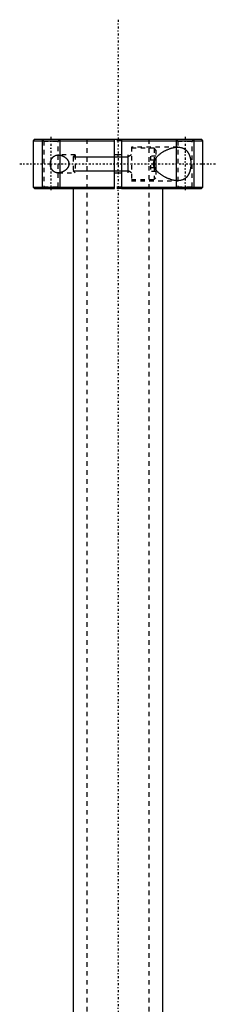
# Model space of a CAD drawing. Extents: x -90 to 90, y -1 to 861.
# Tile 9 of 9: x -22 to 22, y 641 to 861. Entities that reach past the tile are written whole.
import ezdxf

# ---------------------------------------------------------------- set-up
doc = ezdxf.new("R2010")
doc.units = 0
doc.linetypes.add('CENTER', pattern=[1.5, 0.45, -0.5, 0.05, -0.5])
doc.linetypes.add('DASHED', pattern=[2, 1, -1])
for name, color, linetype in [('AM_0', 7, 'CONTINUOUS'), ('AM_10', 7, 'CONTINUOUS'), ('AM_3', 7, 'DASHED'), ('AM_7', 7, 'CENTER')]:
    doc.layers.add(name, color=color, linetype=linetype)

msp = doc.modelspace()

# ---------------------------------------------------------------- linework, layer by layer
at = {"layer": 'AM_0', "color": 7, "linetype": 'CONTINUOUS'}
for p, q in [((-18.7, 834), (-19, 833.7)), ((-19, 833.7), (-19, 823.3)), ((-19, 833.7), (-0.75, 833.7)), ((-18.7, 834), (18.7, 834)), ((-0.75, 823), (-0.75, 834)), ((0.75, 834), (0.75, 823)), ((0.75, 833.7), (19, 833.7)), ((19, 833.7), (18.7, 834)), ((19, 823.3), (19, 833.7)), ((0.75, 830.5), (-0.75, 830.5)), ((8.1, 829.19), (8.1, 827.81)), ((8.5, 829.86), (8.5, 827.14)), ((-0.75, 826.5), (0.75, 826.5)), ((-19, 823.3), (-18.7, 823)), ((-19, 823.3), (-0.75, 823.3)), ((-18.7, 823), (-0.75, 823)), ((-10, 823), (-10, 589)), ((0.75, 823.3), (19, 823.3)), ((0.75, 823), (18.7, 823)), ((10, 589), (10, 823)), ((18.7, 823), (19, 823.3))]:
    msp.add_line(p, q, dxfattribs=at)
for points in [[(13.37, 824.75, 0), (13.32, 824.75, 0), (13.21, 824.75, 0), (13.11, 824.76, 0), (13.05, 824.76, 0), (13, 824.77, 0), (12.89, 824.78, 0), (12.77, 824.79, 0), (12.66, 824.81, 0), (12.55, 824.83, 0), (12.43, 824.85, 0), (12.38, 824.86, 0), (12.32, 824.88, 0), (12.2, 824.9, 0), (12.08, 824.93, 0), (11.96, 824.97, 0), (11.85, 825, 0), (11.73, 825.04, 0), (11.67, 825.06, 0), (11.61, 825.08, 0), (11.49, 825.13, 0), (11.37, 825.17, 0), (11.31, 825.19, 0), (11.24, 825.22, 0), (11.12, 825.27, 0), (11, 825.32, 0), (10.94, 825.35, 0), (10.88, 825.38, 0), (10.76, 825.43, 0), (10.65, 825.49, 0), (10.53, 825.55, 0), (10.41, 825.61, 0), (10.29, 825.68, 0), (10.23, 825.71, 0), (10.18, 825.75, 0), (10.06, 825.81, 0), (9.95, 825.88, 0), (9.84, 825.96, 0), (9.73, 826.03, 0), (9.62, 826.11, 0), (9.56, 826.14, 0), (9.51, 826.18, 0), (9.4, 826.26, 0), (9.29, 826.35, 0), (9.19, 826.44, 0), (9.08, 826.53, 0), (8.97, 826.62, 0), (8.92, 826.67, 0), (8.87, 826.72, 0), (8.77, 826.82, 0), (8.67, 826.93, 0), (8.58, 827.04, 0), (8.49, 827.15, 0), (8.41, 827.26, 0), (8.36, 827.32, 0), (8.33, 827.38, 0), (8.25, 827.5, 0), (8.19, 827.62, 0), (8.13, 827.75, 0), (8.1, 827.82, 0), (8.09, 827.85, 0), (8.08, 827.87, 0), (8.08, 827.88, 0), (8.07, 827.89, 0), (8.06, 827.91, 0), (8.06, 827.93, 0), (8.05, 827.95, 0), (8.04, 827.98, 0), (8.04, 828, 0), (8.03, 828.01, 0), (8.03, 828.02, 0), (8.02, 828.04, 0), (8.02, 828.07, 0), (8.02, 828.08, 0), (8.01, 828.09, 0), (8.01, 828.11, 0), (8, 828.13, 0), (8, 828.15, 0), (8, 828.16, 0), (7.99, 828.18, 0), (7.99, 828.2, 0), (7.99, 828.23, 0), (7.98, 828.25, 0), (7.98, 828.27, 0), (7.98, 828.28, 0), (7.98, 828.3, 0), (7.97, 828.32, 0), (7.97, 828.34, 0), (7.97, 828.37, 0), (7.97, 828.39, 0), (7.97, 828.42, 0), (7.97, 828.43, 0), (7.97, 828.44, 0), (7.97, 828.46, 0), (7.96, 828.49, 0), (7.96, 828.5, 0), (7.96, 828.51, 0), (7.97, 828.54, 0), (7.97, 828.56, 0), (7.97, 828.57, 0), (7.97, 828.58, 0), (7.97, 828.61, 0), (7.97, 828.63, 0), (7.97, 828.66, 0), (7.97, 828.68, 0), (7.98, 828.7, 0), (7.98, 828.72, 0), (7.98, 828.73, 0), (7.98, 828.75, 0), (7.99, 828.77, 0), (7.99, 828.8, 0), (7.99, 828.82, 0), (8, 828.84, 0), (8, 828.85, 0), (8, 828.87, 0), (8.01, 828.89, 0), (8.01, 828.91, 0), (8.02, 828.92, 0), (8.02, 828.93, 0), (8.02, 828.96, 0), (8.03, 828.98, 0), (8.03, 828.99, 0), (8.04, 829, 0), (8.04, 829.02, 0), (8.05, 829.05, 0), (8.06, 829.07, 0), (8.06, 829.09, 0), (8.07, 829.11, 0), (8.08, 829.12, 0), (8.08, 829.13, 0), (8.09, 829.15, 0), (8.1, 829.18, 0), (8.13, 829.25, 0), (8.19, 829.38, 0), (8.25, 829.5, 0), (8.33, 829.62, 0), (8.36, 829.68, 0), (8.41, 829.74, 0), (8.49, 829.85, 0), (8.58, 829.96, 0), (8.67, 830.07, 0), (8.77, 830.18, 0), (8.87, 830.28, 0), (8.92, 830.33, 0), (8.97, 830.38, 0), (9.08, 830.47, 0), (9.19, 830.56, 0), (9.29, 830.65, 0), (9.4, 830.74, 0), (9.51, 830.82, 0), (9.56, 830.86, 0), (9.62, 830.89, 0), (9.73, 830.97, 0), (9.84, 831.04, 0), (9.95, 831.12, 0), (10.06, 831.19, 0), (10.18, 831.25, 0), (10.23, 831.29, 0), (10.29, 831.32, 0), (10.41, 831.39, 0), (10.53, 831.45, 0), (10.65, 831.51, 0), (10.76, 831.57, 0), (10.88, 831.62, 0), (10.94, 831.65, 0), (11, 831.68, 0), (11.12, 831.73, 0), (11.24, 831.78, 0), (11.31, 831.81, 0), (11.37, 831.83, 0), (11.49, 831.87, 0), (11.61, 831.92, 0), (11.67, 831.94, 0), (11.73, 831.96, 0), (11.85, 832, 0), (11.96, 832.03, 0), (12.08, 832.07, 0), (12.2, 832.1, 0), (12.32, 832.12, 0), (12.38, 832.14, 0), (12.43, 832.15, 0), (12.55, 832.17, 0), (12.66, 832.19, 0), (12.77, 832.21, 0), (12.89, 832.22, 0), (13, 832.23, 0), (13.05, 832.24, 0), (13.11, 832.24, 0), (13.21, 832.25, 0), (13.32, 832.25, 0), (13.37, 832.25, 0)], [(13.37, 832.25, 0), (13.5, 832.25, 0), (13.76, 832.23, 0), (14.01, 832.19, 0), (14.14, 832.16, 0), (14.27, 832.13, 0), (14.41, 832.08, 0), (14.45, 832.07, 0), (14.49, 832.05, 0), (14.51, 832.04, 0), (14.53, 832.03, 0), (14.57, 832.02, 0), (14.61, 832, 0), (14.65, 831.98, 0), (14.69, 831.96, 0), (14.73, 831.94, 0), (14.74, 831.93, 0), (14.76, 831.92, 0), (14.8, 831.9, 0), (14.84, 831.88, 0), (14.88, 831.85, 0), (14.91, 831.83, 0), (14.95, 831.8, 0), (14.97, 831.79, 0), (14.98, 831.78, 0), (15.02, 831.75, 0), (15.06, 831.73, 0), (15.09, 831.7, 0), (15.12, 831.67, 0), (15.16, 831.64, 0), (15.17, 831.63, 0), (15.19, 831.61, 0), (15.22, 831.58, 0), (15.26, 831.55, 0), (15.29, 831.52, 0), (15.32, 831.49, 0), (15.35, 831.46, 0), (15.37, 831.44, 0), (15.38, 831.42, 0), (15.41, 831.39, 0), (15.44, 831.36, 0), (15.46, 831.34, 0), (15.47, 831.32, 0), (15.5, 831.28, 0), (15.53, 831.25, 0), (15.54, 831.23, 0), (15.56, 831.21, 0), (15.58, 831.17, 0), (15.61, 831.13, 0), (15.64, 831.09, 0), (15.66, 831.05, 0), (15.69, 831.01, 0), (15.7, 830.99, 0), (15.71, 830.97, 0), (15.74, 830.93, 0), (15.76, 830.89, 0), (15.79, 830.84, 0), (15.81, 830.8, 0), (15.83, 830.75, 0), (15.84, 830.73, 0), (15.86, 830.71, 0), (15.88, 830.66, 0), (15.9, 830.61, 0), (15.92, 830.56, 0), (15.94, 830.51, 0), (15.96, 830.46, 0), (15.97, 830.44, 0), (15.98, 830.41, 0), (16, 830.36, 0), (16.02, 830.31, 0), (16.04, 830.25, 0), (16.06, 830.2, 0), (16.07, 830.14, 0), (16.08, 830.12, 0), (16.09, 830.09, 0), (16.11, 830.03, 0), (16.12, 829.98, 0), (16.14, 829.92, 0), (16.15, 829.86, 0), (16.17, 829.8, 0), (16.17, 829.77, 0), (16.18, 829.74, 0), (16.19, 829.69, 0), (16.2, 829.63, 0), (16.21, 829.6, 0), (16.21, 829.57, 0), (16.22, 829.51, 0), (16.23, 829.45, 0), (16.24, 829.42, 0), (16.24, 829.39, 0), (16.25, 829.32, 0), (16.26, 829.26, 0), (16.27, 829.2, 0), (16.27, 829.14, 0), (16.28, 829.08, 0), (16.28, 829.05, 0), (16.29, 829.02, 0), (16.29, 828.96, 0), (16.3, 828.9, 0), (16.3, 828.83, 0), (16.3, 828.77, 0), (16.3, 828.71, 0), (16.3, 828.68, 0), (16.31, 828.65, 0), (16.31, 828.59, 0), (16.31, 828.53, 0), (16.31, 828.5, 0)], [(-15.12, 828.5, 0), (-15.12, 828.52, 0), (-15.12, 828.55, 0), (-15.12, 828.58, 0), (-15.12, 828.6, 0), (-15.12, 828.62, 0), (-15.12, 828.65, 0), (-15.12, 828.68, 0), (-15.12, 828.72, 0), (-15.11, 828.75, 0), (-15.11, 828.78, 0), (-15.11, 828.8, 0), (-15.11, 828.82, 0), (-15.1, 828.85, 0), (-15.1, 828.88, 0), (-15.09, 828.92, 0), (-15.09, 828.95, 0), (-15.08, 828.98, 0), (-15.08, 829, 0), (-15.07, 829.01, 0), (-15.07, 829.05, 0), (-15.06, 829.08, 0), (-15.06, 829.09, 0), (-15.05, 829.11, 0), (-15.04, 829.14, 0), (-15.03, 829.17, 0), (-15.03, 829.19, 0), (-15.03, 829.21, 0), (-15.02, 829.24, 0), (-15.01, 829.27, 0), (-15, 829.3, 0), (-14.99, 829.33, 0), (-14.98, 829.36, 0), (-14.97, 829.37, 0), (-14.96, 829.39, 0), (-14.95, 829.42, 0), (-14.94, 829.45, 0), (-14.93, 829.47, 0), (-14.92, 829.5, 0), (-14.9, 829.53, 0), (-14.9, 829.54, 0), (-14.89, 829.56, 0), (-14.88, 829.58, 0), (-14.86, 829.61, 0), (-14.85, 829.64, 0), (-14.83, 829.66, 0), (-14.82, 829.69, 0), (-14.81, 829.7, 0), (-14.81, 829.71, 0), (-14.79, 829.73, 0), (-14.78, 829.76, 0), (-14.76, 829.78, 0), (-14.74, 829.8, 0), (-14.73, 829.83, 0), (-14.72, 829.84, 0), (-14.71, 829.85, 0), (-14.7, 829.87, 0), (-14.68, 829.89, 0), (-14.66, 829.91, 0), (-14.65, 829.93, 0), (-14.63, 829.95, 0), (-14.62, 829.96, 0), (-14.61, 829.97, 0), (-14.6, 829.99, 0), (-14.58, 830.01, 0), (-14.57, 830.02, 0), (-14.56, 830.03, 0), (-14.54, 830.04, 0), (-14.52, 830.06, 0), (-14.51, 830.07, 0), (-14.5, 830.08, 0), (-14.49, 830.1, 0), (-14.47, 830.11, 0), (-14.45, 830.13, 0), (-14.43, 830.15, 0), (-14.41, 830.16, 0), (-14.4, 830.17, 0), (-14.39, 830.18, 0), (-14.37, 830.19, 0), (-14.35, 830.21, 0), (-14.33, 830.22, 0), (-14.3, 830.24, 0), (-14.28, 830.25, 0), (-14.27, 830.26, 0), (-14.26, 830.26, 0), (-14.24, 830.27, 0), (-14.22, 830.29, 0), (-14.14, 830.33, 0), (-14.01, 830.39, 0), (-13.87, 830.43, 0), (-13.8, 830.45, 0), (-13.73, 830.47, 0), (-13.58, 830.49, 0), (-13.44, 830.5, 0), (-13.37, 830.5, 0)], [(-13.37, 830.5, 0), (-13.34, 830.5, 0), (-13.29, 830.5, 0), (-13.24, 830.5, 0), (-13.21, 830.49, 0), (-13.19, 830.49, 0), (-13.13, 830.49, 0), (-13.08, 830.48, 0), (-13.03, 830.47, 0), (-12.97, 830.46, 0), (-12.92, 830.45, 0), (-12.89, 830.45, 0), (-12.86, 830.44, 0), (-12.8, 830.43, 0), (-12.75, 830.41, 0), (-12.69, 830.4, 0), (-12.64, 830.38, 0), (-12.58, 830.36, 0), (-12.55, 830.35, 0), (-12.53, 830.34, 0), (-12.47, 830.32, 0), (-12.41, 830.29, 0), (-12.39, 830.28, 0), (-12.36, 830.27, 0), (-12.3, 830.24, 0), (-12.25, 830.22, 0), (-12.22, 830.2, 0), (-12.19, 830.19, 0), (-12.14, 830.16, 0), (-12.09, 830.13, 0), (-12.03, 830.1, 0), (-11.98, 830.06, 0), (-11.93, 830.03, 0), (-11.9, 830.01, 0), (-11.88, 829.99, 0), (-11.83, 829.96, 0), (-11.78, 829.92, 0), (-11.73, 829.88, 0), (-11.68, 829.84, 0), (-11.63, 829.8, 0), (-11.61, 829.78, 0), (-11.59, 829.76, 0), (-11.54, 829.71, 0), (-11.5, 829.66, 0), (-11.45, 829.61, 0), (-11.41, 829.56, 0), (-11.37, 829.51, 0), (-11.34, 829.48, 0), (-11.32, 829.46, 0), (-11.28, 829.4, 0), (-11.25, 829.34, 0), (-11.21, 829.28, 0), (-11.17, 829.22, 0), (-11.14, 829.16, 0), (-11.13, 829.12, 0), (-11.11, 829.09, 0), (-11.09, 829.02, 0), (-11.06, 828.96, 0), (-11.04, 828.89, 0), (-11.02, 828.82, 0), (-11.01, 828.75, 0), (-11, 828.71, 0), (-11, 828.68, 0), (-10.99, 828.61, 0), (-10.99, 828.54, 0), (-10.99, 828.5, 0), (-10.99, 828.46, 0), (-10.99, 828.39, 0), (-11, 828.32, 0), (-11, 828.29, 0), (-11.01, 828.25, 0), (-11.02, 828.18, 0), (-11.04, 828.11, 0), (-11.06, 828.04, 0), (-11.09, 827.98, 0), (-11.11, 827.91, 0), (-11.13, 827.88, 0), (-11.14, 827.84, 0), (-11.17, 827.78, 0), (-11.21, 827.72, 0), (-11.25, 827.66, 0), (-11.28, 827.6, 0), (-11.32, 827.54, 0), (-11.34, 827.52, 0), (-11.37, 827.49, 0), (-11.41, 827.44, 0), (-11.45, 827.39, 0), (-11.5, 827.34, 0), (-11.54, 827.29, 0), (-11.59, 827.24, 0), (-11.61, 827.22, 0), (-11.63, 827.2, 0), (-11.68, 827.16, 0), (-11.73, 827.12, 0), (-11.78, 827.08, 0), (-11.83, 827.04, 0), (-11.88, 827.01, 0), (-11.9, 826.99, 0), (-11.93, 826.97, 0), (-11.98, 826.94, 0), (-12.03, 826.9, 0), (-12.09, 826.87, 0), (-12.14, 826.84, 0), (-12.19, 826.81, 0), (-12.22, 826.8, 0), (-12.25, 826.78, 0), (-12.3, 826.76, 0), (-12.36, 826.73, 0), (-12.39, 826.72, 0), (-12.41, 826.71, 0), (-12.47, 826.68, 0), (-12.53, 826.66, 0), (-12.55, 826.65, 0), (-12.58, 826.64, 0), (-12.64, 826.62, 0), (-12.69, 826.6, 0), (-12.75, 826.59, 0), (-12.8, 826.57, 0), (-12.86, 826.56, 0), (-12.89, 826.55, 0), (-12.92, 826.55, 0), (-12.97, 826.54, 0), (-13.03, 826.53, 0), (-13.08, 826.52, 0), (-13.13, 826.51, 0), (-13.19, 826.51, 0), (-13.21, 826.51, 0), (-13.24, 826.5, 0), (-13.29, 826.5, 0), (-13.34, 826.5, 0), (-13.37, 826.5, 0)], [(-13.37, 826.5, 0), (-13.44, 826.5, 0), (-13.58, 826.51, 0), (-13.73, 826.53, 0), (-13.8, 826.55, 0), (-13.87, 826.57, 0), (-14.01, 826.61, 0), (-14.14, 826.67, 0), (-14.22, 826.71, 0), (-14.24, 826.73, 0), (-14.26, 826.74, 0), (-14.27, 826.74, 0), (-14.28, 826.75, 0), (-14.3, 826.76, 0), (-14.33, 826.78, 0), (-14.35, 826.79, 0), (-14.37, 826.81, 0), (-14.39, 826.82, 0), (-14.4, 826.83, 0), (-14.41, 826.84, 0), (-14.43, 826.85, 0), (-14.45, 826.87, 0), (-14.47, 826.89, 0), (-14.49, 826.9, 0), (-14.5, 826.92, 0), (-14.51, 826.93, 0), (-14.52, 826.94, 0), (-14.54, 826.96, 0), (-14.56, 826.97, 0), (-14.57, 826.98, 0), (-14.58, 826.99, 0), (-14.6, 827.01, 0), (-14.61, 827.03, 0), (-14.62, 827.04, 0), (-14.63, 827.05, 0), (-14.65, 827.07, 0), (-14.66, 827.09, 0), (-14.68, 827.11, 0), (-14.7, 827.13, 0), (-14.71, 827.15, 0), (-14.72, 827.16, 0), (-14.73, 827.17, 0), (-14.74, 827.2, 0), (-14.76, 827.22, 0), (-14.78, 827.24, 0), (-14.79, 827.27, 0), (-14.81, 827.29, 0), (-14.81, 827.3, 0), (-14.82, 827.31, 0), (-14.83, 827.34, 0), (-14.85, 827.36, 0), (-14.86, 827.39, 0), (-14.88, 827.42, 0), (-14.89, 827.44, 0), (-14.9, 827.46, 0), (-14.9, 827.47, 0), (-14.92, 827.5, 0), (-14.93, 827.53, 0), (-14.94, 827.55, 0), (-14.95, 827.58, 0), (-14.96, 827.61, 0), (-14.97, 827.63, 0), (-14.98, 827.64, 0), (-14.99, 827.67, 0), (-15, 827.7, 0), (-15.01, 827.73, 0), (-15.02, 827.76, 0), (-15.03, 827.79, 0), (-15.03, 827.81, 0), (-15.03, 827.83, 0), (-15.04, 827.86, 0), (-15.05, 827.89, 0), (-15.06, 827.91, 0), (-15.06, 827.92, 0), (-15.07, 827.95, 0), (-15.07, 827.99, 0), (-15.08, 828, 0), (-15.08, 828.02, 0), (-15.09, 828.05, 0), (-15.09, 828.08, 0), (-15.1, 828.12, 0), (-15.1, 828.15, 0), (-15.11, 828.18, 0), (-15.11, 828.2, 0), (-15.11, 828.22, 0), (-15.11, 828.25, 0), (-15.12, 828.28, 0), (-15.12, 828.32, 0), (-15.12, 828.35, 0), (-15.12, 828.38, 0), (-15.12, 828.4, 0), (-15.12, 828.42, 0), (-15.12, 828.45, 0), (-15.12, 828.48, 0), (-15.12, 828.5, 0)], [(16.31, 828.5, 0), (16.31, 828.47, 0), (16.31, 828.41, 0), (16.31, 828.35, 0), (16.3, 828.32, 0), (16.3, 828.29, 0), (16.3, 828.23, 0), (16.3, 828.17, 0), (16.3, 828.1, 0), (16.29, 828.04, 0), (16.29, 827.98, 0), (16.28, 827.95, 0), (16.28, 827.92, 0), (16.27, 827.86, 0), (16.27, 827.8, 0), (16.26, 827.74, 0), (16.25, 827.68, 0), (16.24, 827.61, 0), (16.24, 827.58, 0), (16.23, 827.55, 0), (16.22, 827.49, 0), (16.21, 827.43, 0), (16.21, 827.4, 0), (16.2, 827.37, 0), (16.19, 827.31, 0), (16.18, 827.26, 0), (16.17, 827.23, 0), (16.17, 827.2, 0), (16.15, 827.14, 0), (16.14, 827.08, 0), (16.12, 827.02, 0), (16.11, 826.97, 0), (16.09, 826.91, 0), (16.08, 826.88, 0), (16.07, 826.86, 0), (16.06, 826.8, 0), (16.04, 826.75, 0), (16.02, 826.69, 0), (16, 826.64, 0), (15.98, 826.59, 0), (15.97, 826.56, 0), (15.96, 826.54, 0), (15.94, 826.49, 0), (15.92, 826.44, 0), (15.9, 826.39, 0), (15.88, 826.34, 0), (15.86, 826.29, 0), (15.84, 826.27, 0), (15.83, 826.25, 0), (15.81, 826.2, 0), (15.79, 826.16, 0), (15.76, 826.11, 0), (15.74, 826.07, 0), (15.71, 826.03, 0), (15.7, 826.01, 0), (15.69, 825.99, 0), (15.66, 825.95, 0), (15.64, 825.91, 0), (15.61, 825.87, 0), (15.58, 825.83, 0), (15.56, 825.79, 0), (15.54, 825.77, 0), (15.53, 825.75, 0), (15.5, 825.72, 0), (15.47, 825.68, 0), (15.46, 825.66, 0), (15.44, 825.64, 0), (15.41, 825.61, 0), (15.38, 825.58, 0), (15.37, 825.56, 0), (15.35, 825.54, 0), (15.32, 825.51, 0), (15.29, 825.48, 0), (15.26, 825.45, 0), (15.22, 825.42, 0), (15.19, 825.39, 0), (15.17, 825.37, 0), (15.16, 825.36, 0), (15.12, 825.33, 0), (15.09, 825.3, 0), (15.06, 825.27, 0), (15.02, 825.25, 0), (14.98, 825.22, 0), (14.97, 825.21, 0), (14.95, 825.2, 0), (14.91, 825.17, 0), (14.88, 825.15, 0), (14.84, 825.12, 0), (14.8, 825.1, 0), (14.76, 825.08, 0), (14.74, 825.07, 0), (14.73, 825.06, 0), (14.69, 825.04, 0), (14.65, 825.02, 0), (14.61, 825, 0), (14.57, 824.98, 0), (14.53, 824.97, 0), (14.51, 824.96, 0), (14.49, 824.95, 0), (14.45, 824.93, 0), (14.41, 824.92, 0), (14.27, 824.87, 0), (14.14, 824.84, 0), (14.01, 824.81, 0), (13.76, 824.77, 0), (13.5, 824.75, 0), (13.37, 824.75, 0)]]:
    msp.add_polyline3d(points, dxfattribs=at)
at = {"layer": 'AM_10', "color": 7, "linetype": 'CONTINUOUS'}
for p, q in [((-17, 834), (-17, 823)), ((-13, 834), (-13, 823)), ((13, 834), (13, 823)), ((17, 834), (17, 823)), ((-10, 830.07), (2.26, 830.07)), ((2.26, 826.5), (2.26, 830.5)), ((3, 830.5), (2.26, 830.07)), ((-10, 826.93), (2.26, 826.93)), ((3, 826.5), (2.26, 826.93))]:
    msp.add_line(p, q, dxfattribs=at)
at = {"layer": 'AM_3', "color": 6, "linetype": 'DASHED'}
for p, q in [((-17, 834), (-16.62, 833.62)), ((-16.62, 833.62), (-16.62, 823.38)), ((-16.62, 833.62), (-13.38, 833.62)), ((-13.38, 833.62), (-13, 834)), ((-13.38, 823.38), (-13.38, 833.62)), ((-7, 834), (-7, 299)), ((0.75, 833.7), (-0.75, 833.7)), ((13.37, 832.25), (3, 832.25)), ((3, 832.25), (3, 824.75)), ((7, 299), (7, 834)), ((13, 834), (13.38, 833.62)), ((13.38, 833.62), (13.38, 823.38)), ((13.38, 833.62), (16.62, 833.62)), ((16.62, 833.62), (17, 834)), ((16.62, 823.38), (16.62, 833.62)), ((-9.57, 830.5), (-13.37, 830.5)), ((-9.57, 830.5), (-10, 830.07)), ((-10, 830.07), (-10, 826.93)), ((-9.57, 830.5), (-9.57, 826.5)), ((8.1, 832), (3, 832)), ((7.25, 830.23), (7.25, 826.77)), ((8.5, 830.23), (7.25, 830.23)), ((8.5, 831.6), (8.1, 832)), ((8.1, 832), (8.1, 829.19)), ((8.5, 831.6), (8.5, 829.86)), ((8.5, 829.37), (7.25, 829.37)), ((8.1, 827.81), (8.1, 825)), ((-13.37, 826.5), (-9.57, 826.5)), ((-10, 826.93), (-9.57, 826.5)), ((8.5, 827.63), (7.25, 827.63)), ((8.5, 826.77), (7.25, 826.77)), ((8.5, 827.14), (8.5, 825.4)), ((3, 825), (8.1, 825)), ((3, 824.75), (13.37, 824.75)), ((8.1, 825), (8.5, 825.4)), ((-16.62, 823.38), (-17, 823)), ((-16.62, 823.38), (-13.38, 823.38)), ((-13, 823), (-13.38, 823.38)), ((0.75, 823.3), (-0.75, 823.3)), ((0.75, 823), (-0.75, 823)), ((13.38, 823.38), (13, 823)), ((13.38, 823.38), (16.62, 823.38)), ((17, 823), (16.62, 823.38))]:
    msp.add_line(p, q, dxfattribs=at)
at = {"layer": 'AM_7', "color": 4, "linetype": 'CENTER'}
for p, q in [((0, 860.75), (0, 272.25)), ((-15, 834.55), (-15, 822.45)), ((15, 834.55), (15, 822.45)), ((-22, 828.5), (22, 828.5))]:
    msp.add_line(p, q, dxfattribs=at)

doc.saveas('drawing.dxf')
